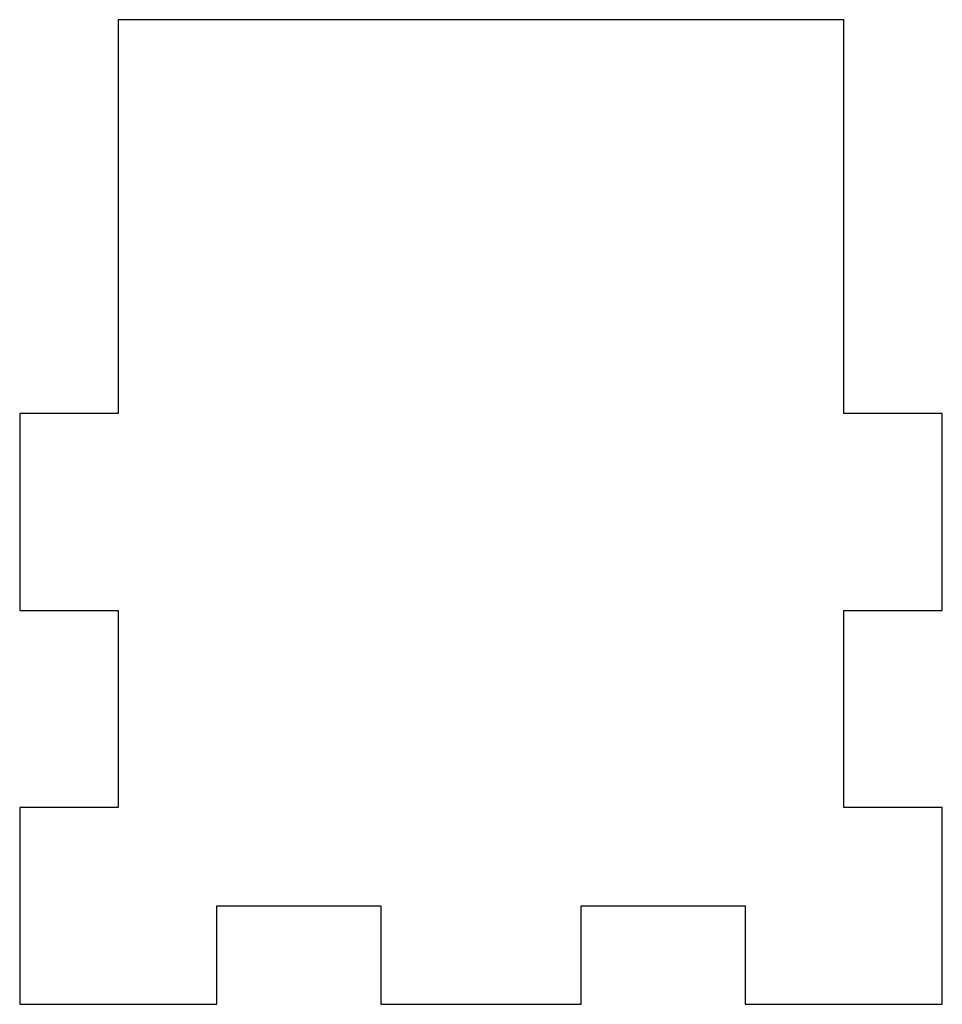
# Model space of a CAD drawing. Header units: millimetres. Extents: x 0 to 28.1, y 0 to 30.
import ezdxf

# ---------------------------------------------------------------- set-up
doc = ezdxf.new("R2010")
doc.units = ezdxf.units.MM

msp = doc.modelspace()

# ---------------------------------------------------------------- linework, layer by layer
at = {"color": 7, "linetype": 'Continuous', "lineweight": 25}
for p, q in [((3, 30), (3, 18)), ((25.1, 30), (3, 30)), ((25.1, 18), (25.1, 30)), ((0, 18), (0, 12)), ((3, 18), (0, 18)), ((28.1, 18), (25.1, 18)), ((28.1, 12), (28.1, 18)), ((0, 12), (3, 12)), ((3, 12), (3, 6)), ((25.1, 12), (28.1, 12)), ((25.1, 6), (25.1, 12)), ((3, 6), (0, 6)), ((0, 6), (0, 0)), ((28.1, 6), (25.1, 6)), ((28.1, 0), (28.1, 6)), ((6, 3), (11, 3)), ((6, 0), (6, 3)), ((11, 3), (11, 0)), ((17.1, 3), (22.1, 3)), ((17.1, 0), (17.1, 3)), ((22.1, 3), (22.1, 0)), ((0, 0), (6, 0)), ((11, 0), (17.1, 0)), ((22.1, 0), (28.1, 0))]:
    msp.add_line(p, q, dxfattribs=at)

doc.saveas('drawing.dxf')
